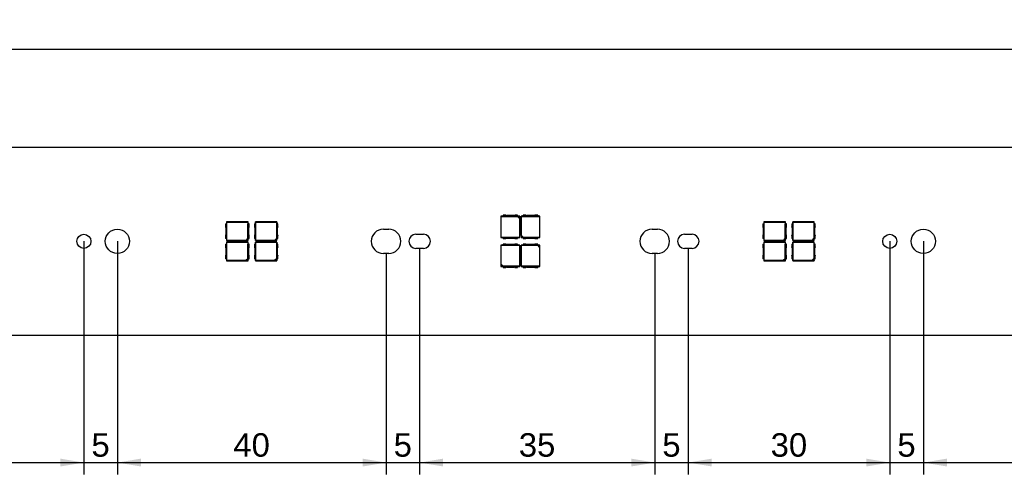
# Model space of a CAD drawing. Header units: millimetres. Extents: x 35 to 1170, y 11 to 451.
# Tile 12 of 19: x 740 to 887, y 294 to 362. Entities that reach past the tile are written whole.
import ezdxf
from ezdxf.enums import TextEntityAlignment as Align

# ---------------------------------------------------------------- set-up
doc = ezdxf.new("R2010")
doc.units = ezdxf.units.MM
doc.layers.add('Default', color=7, linetype='Continuous')
doc.layers.add('LINLED_1120X28MM', color=7, linetype='Continuous')
doc.styles.add('SEACAD_Arial', font='arial.ttf')
doc.dimstyles.new('ISO', dxfattribs={"dimtxt": 3.5, "dimasz": 3.5, "dimexe": 1.75, "dimexo": 0, "dimgap": 0.875, "dimtad": 1, "dimtxsty": 'SEACAD_Arial', "dimblk1": '_SE_FILLED', "dimblk2": '_SE_FILLED', "dimsah": 1, "dimcen": 1.75, "dimadec": 0, "dimazin": 0, "dimtfac": 0.5, "dimtdec": 3, "dimtmove": 0, "dimatfit": 3, "dimfxl": 1, "dimarcsym": 0})

# ---------------------------------------------------------------- blocks, each defined once
blk = doc.blocks.new('SE')
at = {"layer": 'LINLED_1120X28MM', "color": 7, "linetype": 'Continuous'}
for p, q in [((1151.35, 342.55), (38.35, 342.55)), ((771.13, 331.42), (771.1, 331.45)), ((771.1, 331.45), (771.1, 331.14)), ((774.3, 331.45), (771.1, 331.45)), ((771.13, 328.68), (771.13, 331.42)), ((771.13, 331.42), (774.26, 331.42)), ((774.3, 331.45), (774.26, 331.42)), ((774.26, 331.42), (774.26, 329)), ((774.3, 331.14), (774.3, 331.45)), ((775.43, 331.42), (775.4, 331.45)), ((775.4, 331.45), (775.4, 331.14)), ((778.6, 331.45), (775.4, 331.45)), ((775.43, 328.68), (775.43, 331.42)), ((775.43, 331.42), (778.56, 331.42)), ((778.6, 331.45), (778.56, 331.42)), ((778.56, 331.42), (778.56, 329)), ((778.6, 331.14), (778.6, 331.45)), ((812.26, 332.3), (811.95, 332.3)), ((811.95, 332.3), (811.98, 332.27)), ((811.95, 332.3), (811.95, 329.1)), ((811.98, 332.27), (814.4, 332.27)), ((811.98, 329.13), (811.98, 332.27)), ((812.68, 332.45), (812.26, 332.45)), ((812.26, 332.45), (812.26, 332.29)), ((814.44, 332.29), (812.26, 332.29)), ((813.89, 332.4), (812.81, 332.4)), ((814.44, 332.45), (814.02, 332.45)), ((814.4, 332.27), (814.44, 332.28)), ((814.4, 332.27), (814.71, 331.95)), ((814.44, 332.29), (814.44, 332.45)), ((814.75, 332.3), (814.44, 332.3)), ((814.73, 332.28), (814.44, 332.28)), ((814.44, 332.28), (814.73, 332)), ((814.73, 332), (814.71, 331.95)), ((814.71, 331.95), (814.71, 329.13)), ((814.73, 332.28), (814.75, 332.3)), ((814.73, 332), (814.73, 332.28)), ((814.75, 329.1), (814.75, 332.3)), ((814.98, 332.27), (814.95, 332.3)), ((814.95, 332.3), (814.95, 329.1)), ((815.26, 332.3), (814.95, 332.3)), ((814.98, 329.45), (814.98, 332.27)), ((814.98, 332.27), (817.71, 332.27)), ((815.26, 332.29), (815.26, 332.45)), ((815.68, 332.45), (815.26, 332.45)), ((817.44, 332.29), (815.26, 332.29)), ((816.89, 332.4), (815.81, 332.4)), ((817.44, 332.45), (817.02, 332.45)), ((817.44, 332.45), (817.44, 332.29)), ((817.75, 332.3), (817.44, 332.3)), ((817.71, 332.27), (817.75, 332.3)), ((817.71, 332.27), (817.71, 329.13)), ((817.75, 329.1), (817.75, 332.3)), ((851.13, 331.42), (851.1, 331.45)), ((851.1, 331.45), (851.1, 331.14)), ((854.3, 331.45), (851.1, 331.45)), ((851.13, 328.68), (851.13, 331.42)), ((851.13, 331.42), (854.26, 331.42)), ((854.3, 331.45), (854.26, 331.42)), ((854.26, 331.42), (854.26, 329)), ((854.3, 331.14), (854.3, 331.45)), ((855.43, 331.42), (855.4, 331.45)), ((855.4, 331.45), (855.4, 331.14)), ((858.6, 331.45), (855.4, 331.45)), ((855.43, 328.68), (855.43, 331.42)), ((855.43, 331.42), (858.56, 331.42)), ((858.6, 331.45), (858.56, 331.42)), ((858.56, 331.42), (858.56, 329)), ((858.6, 331.14), (858.6, 331.45)), ((770.95, 331.14), (771.11, 331.14)), ((770.95, 331.14), (770.95, 330.72)), ((771, 330.59), (771, 329.51)), ((771.11, 331.14), (771.11, 328.96)), ((774.29, 328.96), (774.29, 331.14)), ((774.45, 331.14), (774.29, 331.14)), ((774.4, 329.51), (774.4, 330.59)), ((774.45, 330.72), (774.45, 331.14)), ((775.25, 331.14), (775.41, 331.14)), ((775.25, 331.14), (775.25, 330.72)), ((775.3, 330.59), (775.3, 329.51)), ((775.41, 331.14), (775.41, 328.96)), ((778.59, 328.96), (778.59, 331.14)), ((778.75, 331.14), (778.59, 331.14)), ((778.7, 329.51), (778.7, 330.59)), ((778.75, 330.72), (778.75, 331.14)), ((794.45, 330.35), (795.25, 330.35)), ((834.45, 330.35), (835.25, 330.35)), ((850.95, 331.14), (851.11, 331.14)), ((850.95, 331.14), (850.95, 330.72)), ((851, 330.59), (851, 329.51)), ((851.11, 331.14), (851.11, 328.96)), ((854.29, 328.96), (854.29, 331.14)), ((854.45, 331.14), (854.29, 331.14)), ((854.4, 329.51), (854.4, 330.59)), ((854.45, 330.72), (854.45, 331.14)), ((855.25, 331.14), (855.41, 331.14)), ((855.25, 331.14), (855.25, 330.72)), ((855.3, 330.59), (855.3, 329.51)), ((855.41, 331.14), (855.41, 328.96)), ((858.59, 328.96), (858.59, 331.14)), ((858.75, 331.14), (858.59, 331.14)), ((858.7, 329.51), (858.7, 330.59)), ((858.75, 330.72), (858.75, 331.14)), ((770.95, 329.38), (770.95, 328.96)), ((771.11, 328.96), (770.95, 328.96)), ((771.1, 328.96), (771.1, 328.65)), ((771.13, 328.68), (771.1, 328.65)), ((771.1, 328.65), (774.3, 328.65)), ((771.13, 328.42), (771.1, 328.45)), ((771.1, 328.45), (771.1, 328.14)), ((774.3, 328.45), (771.1, 328.45)), ((773.95, 328.68), (771.13, 328.68)), ((771.13, 325.68), (771.13, 328.42)), ((771.13, 328.42), (774.26, 328.42)), ((774.26, 329), (773.95, 328.68)), ((773.99, 328.67), (773.95, 328.68)), ((774.28, 328.95), (773.99, 328.67)), ((773.99, 328.67), (774.28, 328.67)), ((774.26, 329), (774.28, 328.95)), ((774.3, 328.45), (774.26, 328.42)), ((774.26, 328.42), (774.26, 326)), ((774.28, 328.67), (774.28, 328.95)), ((774.28, 328.67), (774.3, 328.65)), ((774.29, 328.96), (774.45, 328.96)), ((774.3, 328.65), (774.3, 328.96)), ((774.3, 328.14), (774.3, 328.45)), ((774.45, 328.96), (774.45, 329.38)), ((775.25, 329.38), (775.25, 328.96)), ((775.41, 328.96), (775.25, 328.96)), ((775.4, 328.96), (775.4, 328.65)), ((775.43, 328.68), (775.4, 328.65)), ((775.4, 328.65), (778.6, 328.65)), ((775.43, 328.42), (775.4, 328.45)), ((775.4, 328.45), (775.4, 328.14)), ((778.6, 328.45), (775.4, 328.45)), ((778.25, 328.68), (775.43, 328.68)), ((775.43, 325.68), (775.43, 328.42)), ((775.43, 328.42), (778.56, 328.42)), ((778.56, 329), (778.25, 328.68)), ((778.29, 328.67), (778.25, 328.68)), ((778.58, 328.95), (778.29, 328.67)), ((778.29, 328.67), (778.58, 328.67)), ((778.56, 329), (778.58, 328.95)), ((778.6, 328.45), (778.56, 328.42)), ((778.56, 328.42), (778.56, 326)), ((778.58, 328.67), (778.58, 328.95)), ((778.58, 328.67), (778.6, 328.65)), ((778.59, 328.96), (778.75, 328.96)), ((778.6, 328.65), (778.6, 328.96)), ((778.6, 328.14), (778.6, 328.45)), ((778.75, 328.96), (778.75, 329.38)), ((799.3, 329.6), (800.4, 329.6)), ((811.98, 329.13), (811.95, 329.1)), ((811.95, 329.1), (812.26, 329.1)), ((814.71, 329.13), (811.98, 329.13)), ((812.26, 329.11), (814.44, 329.11)), ((812.26, 328.95), (812.26, 329.11)), ((812.26, 328.95), (812.68, 328.95)), ((812.81, 329), (813.89, 329)), ((814.02, 328.95), (814.44, 328.95)), ((814.44, 329.11), (814.44, 328.95)), ((814.44, 329.1), (814.75, 329.1)), ((814.71, 329.13), (814.75, 329.1)), ((814.97, 329.12), (814.95, 329.1)), ((814.95, 329.1), (815.26, 329.1)), ((814.97, 329.4), (814.98, 329.45)), ((814.97, 329.4), (814.97, 329.12)), ((815.25, 329.12), (814.97, 329.4)), ((814.97, 329.12), (815.25, 329.12)), ((815.3, 329.13), (814.98, 329.45)), ((815.3, 329.13), (815.25, 329.12)), ((815.26, 329.11), (817.44, 329.11)), ((815.26, 329.11), (815.26, 328.95)), ((815.26, 328.95), (815.68, 328.95)), ((817.71, 329.13), (815.3, 329.13)), ((815.81, 329), (816.89, 329)), ((817.02, 328.95), (817.44, 328.95)), ((817.44, 328.95), (817.44, 329.11)), ((817.44, 329.1), (817.75, 329.1)), ((817.75, 329.1), (817.71, 329.13)), ((839.3, 329.6), (840.4, 329.6)), ((850.95, 329.38), (850.95, 328.96)), ((851.11, 328.96), (850.95, 328.96)), ((851.1, 328.96), (851.1, 328.65)), ((851.13, 328.68), (851.1, 328.65)), ((851.1, 328.65), (854.3, 328.65)), ((851.13, 328.42), (851.1, 328.45)), ((851.1, 328.45), (851.1, 328.14)), ((854.3, 328.45), (851.1, 328.45)), ((853.95, 328.68), (851.13, 328.68)), ((851.13, 325.68), (851.13, 328.42)), ((851.13, 328.42), (854.26, 328.42)), ((854.26, 329), (853.95, 328.68)), ((853.99, 328.67), (853.95, 328.68)), ((854.28, 328.95), (853.99, 328.67)), ((853.99, 328.67), (854.28, 328.67)), ((854.26, 329), (854.28, 328.95)), ((854.3, 328.45), (854.26, 328.42)), ((854.26, 328.42), (854.26, 326)), ((854.28, 328.67), (854.28, 328.95)), ((854.28, 328.67), (854.3, 328.65)), ((854.29, 328.96), (854.45, 328.96)), ((854.3, 328.65), (854.3, 328.96)), ((854.3, 328.14), (854.3, 328.45)), ((854.45, 328.96), (854.45, 329.38)), ((855.25, 329.38), (855.25, 328.96)), ((855.41, 328.96), (855.25, 328.96)), ((855.4, 328.96), (855.4, 328.65)), ((855.43, 328.68), (855.4, 328.65)), ((855.4, 328.65), (858.6, 328.65)), ((855.43, 328.42), (855.4, 328.45)), ((855.4, 328.45), (855.4, 328.14)), ((858.6, 328.45), (855.4, 328.45)), ((858.25, 328.68), (855.43, 328.68)), ((855.43, 325.68), (855.43, 328.42)), ((855.43, 328.42), (858.56, 328.42)), ((858.56, 329), (858.25, 328.68)), ((858.29, 328.67), (858.25, 328.68)), ((858.58, 328.95), (858.29, 328.67)), ((858.29, 328.67), (858.58, 328.67)), ((858.56, 329), (858.58, 328.95)), ((858.6, 328.45), (858.56, 328.42)), ((858.56, 328.42), (858.56, 326)), ((858.58, 328.67), (858.58, 328.95)), ((858.58, 328.67), (858.6, 328.65)), ((858.59, 328.96), (858.75, 328.96)), ((858.6, 328.65), (858.6, 328.96)), ((858.6, 328.14), (858.6, 328.45)), ((858.75, 328.96), (858.75, 329.38)), ((770.95, 328.14), (771.11, 328.14)), ((770.95, 328.14), (770.95, 327.72)), ((771, 327.59), (771, 326.51)), ((771.11, 328.14), (771.11, 325.96)), ((774.29, 325.96), (774.29, 328.14)), ((774.45, 328.14), (774.29, 328.14)), ((774.4, 326.51), (774.4, 327.59)), ((774.45, 327.72), (774.45, 328.14)), ((775.25, 328.14), (775.41, 328.14)), ((775.25, 328.14), (775.25, 327.72)), ((775.3, 327.59), (775.3, 326.51)), ((775.41, 328.14), (775.41, 325.96)), ((778.59, 325.96), (778.59, 328.14)), ((778.75, 328.14), (778.59, 328.14)), ((778.7, 326.51), (778.7, 327.59)), ((778.75, 327.72), (778.75, 328.14)), ((800.4, 327.5), (799.3, 327.5)), ((811.98, 327.97), (811.95, 328)), ((811.95, 328), (811.95, 324.8)), ((812.26, 328), (811.95, 328)), ((811.98, 325.15), (811.98, 327.97)), ((811.98, 327.97), (814.71, 327.97)), ((812.26, 327.99), (812.26, 328.15)), ((812.68, 328.15), (812.26, 328.15)), ((814.44, 327.99), (812.26, 327.99)), ((813.89, 328.1), (812.81, 328.1)), ((814.44, 328.15), (814.02, 328.15)), ((814.44, 328.15), (814.44, 327.99)), ((814.75, 328), (814.44, 328)), ((814.71, 327.97), (814.75, 328)), ((814.71, 327.97), (814.71, 324.83)), ((814.75, 324.8), (814.75, 328)), ((815.26, 328), (814.95, 328)), ((814.95, 328), (814.98, 327.97)), ((814.95, 328), (814.95, 324.8)), ((814.98, 327.97), (817.4, 327.97)), ((814.98, 324.83), (814.98, 327.97)), ((815.68, 328.15), (815.26, 328.15)), ((815.26, 328.15), (815.26, 327.99)), ((817.44, 327.99), (815.26, 327.99)), ((816.89, 328.1), (815.81, 328.1)), ((817.44, 328.15), (817.02, 328.15)), ((817.4, 327.97), (817.44, 327.98)), ((817.4, 327.97), (817.71, 327.65)), ((817.44, 327.99), (817.44, 328.15)), ((817.75, 328), (817.44, 328)), ((817.73, 327.98), (817.44, 327.98)), ((817.44, 327.98), (817.73, 327.7)), ((817.73, 327.7), (817.71, 327.65)), ((817.71, 327.65), (817.71, 324.83)), ((817.73, 327.98), (817.75, 328)), ((817.73, 327.7), (817.73, 327.98)), ((817.75, 324.8), (817.75, 328)), ((840.4, 327.5), (839.3, 327.5)), ((850.95, 328.14), (851.11, 328.14)), ((850.95, 328.14), (850.95, 327.72)), ((851, 327.59), (851, 326.51)), ((851.11, 328.14), (851.11, 325.96)), ((854.29, 325.96), (854.29, 328.14)), ((854.45, 328.14), (854.29, 328.14)), ((854.4, 326.51), (854.4, 327.59)), ((854.45, 327.72), (854.45, 328.14)), ((855.25, 328.14), (855.41, 328.14)), ((855.25, 328.14), (855.25, 327.72)), ((855.3, 327.59), (855.3, 326.51)), ((855.41, 328.14), (855.41, 325.96)), ((858.59, 325.96), (858.59, 328.14)), ((858.75, 328.14), (858.59, 328.14)), ((858.7, 326.51), (858.7, 327.59)), ((858.75, 327.72), (858.75, 328.14)), ((770.95, 326.38), (770.95, 325.96)), ((771.11, 325.96), (770.95, 325.96)), ((771.1, 325.96), (771.1, 325.65)), ((771.13, 325.68), (771.1, 325.65)), ((771.1, 325.65), (774.3, 325.65)), ((773.95, 325.68), (771.13, 325.68)), ((774.26, 326), (773.95, 325.68)), ((773.99, 325.67), (773.95, 325.68)), ((774.28, 325.95), (773.99, 325.67)), ((773.99, 325.67), (774.28, 325.67)), ((774.26, 326), (774.28, 325.95)), ((774.28, 325.67), (774.28, 325.95)), ((774.28, 325.67), (774.3, 325.65)), ((774.29, 325.96), (774.45, 325.96)), ((774.3, 325.65), (774.3, 325.96)), ((774.45, 325.96), (774.45, 326.38)), ((775.25, 326.38), (775.25, 325.96)), ((775.41, 325.96), (775.25, 325.96)), ((775.4, 325.96), (775.4, 325.65)), ((775.43, 325.68), (775.4, 325.65)), ((775.4, 325.65), (778.6, 325.65)), ((778.25, 325.68), (775.43, 325.68)), ((778.56, 326), (778.25, 325.68)), ((778.29, 325.67), (778.25, 325.68)), ((778.58, 325.95), (778.29, 325.67)), ((778.29, 325.67), (778.58, 325.67)), ((778.56, 326), (778.58, 325.95)), ((778.58, 325.67), (778.58, 325.95)), ((778.58, 325.67), (778.6, 325.65)), ((778.59, 325.96), (778.75, 325.96)), ((778.6, 325.65), (778.6, 325.96)), ((778.75, 325.96), (778.75, 326.38)), ((795.25, 326.75), (794.45, 326.75)), ((835.25, 326.75), (834.45, 326.75)), ((850.95, 326.38), (850.95, 325.96)), ((851.11, 325.96), (850.95, 325.96)), ((851.1, 325.96), (851.1, 325.65)), ((851.13, 325.68), (851.1, 325.65)), ((851.1, 325.65), (854.3, 325.65)), ((853.95, 325.68), (851.13, 325.68)), ((854.26, 326), (853.95, 325.68)), ((853.99, 325.67), (853.95, 325.68)), ((854.28, 325.95), (853.99, 325.67)), ((853.99, 325.67), (854.28, 325.67)), ((854.26, 326), (854.28, 325.95)), ((854.28, 325.67), (854.28, 325.95)), ((854.28, 325.67), (854.3, 325.65)), ((854.29, 325.96), (854.45, 325.96)), ((854.3, 325.65), (854.3, 325.96)), ((854.45, 325.96), (854.45, 326.38)), ((855.25, 326.38), (855.25, 325.96)), ((855.41, 325.96), (855.25, 325.96)), ((855.4, 325.96), (855.4, 325.65)), ((855.43, 325.68), (855.4, 325.65)), ((855.4, 325.65), (858.6, 325.65)), ((858.25, 325.68), (855.43, 325.68)), ((858.56, 326), (858.25, 325.68)), ((858.29, 325.67), (858.25, 325.68)), ((858.58, 325.95), (858.29, 325.67)), ((858.29, 325.67), (858.58, 325.67)), ((858.56, 326), (858.58, 325.95)), ((858.58, 325.67), (858.58, 325.95)), ((858.58, 325.67), (858.6, 325.65)), ((858.59, 325.96), (858.75, 325.96)), ((858.6, 325.65), (858.6, 325.96)), ((858.75, 325.96), (858.75, 326.38)), ((811.97, 324.82), (811.95, 324.8)), ((811.95, 324.8), (812.26, 324.8)), ((811.97, 325.1), (811.98, 325.15)), ((811.97, 325.1), (811.97, 324.82)), ((812.25, 324.82), (811.97, 325.1)), ((811.97, 324.82), (812.25, 324.82)), ((812.3, 324.83), (811.98, 325.15)), ((812.3, 324.83), (812.25, 324.82)), ((812.26, 324.81), (814.44, 324.81)), ((812.26, 324.81), (812.26, 324.65)), ((812.26, 324.65), (812.68, 324.65)), ((814.71, 324.83), (812.3, 324.83)), ((812.81, 324.7), (813.89, 324.7)), ((814.02, 324.65), (814.44, 324.65)), ((814.44, 324.65), (814.44, 324.81)), ((814.44, 324.8), (814.75, 324.8)), ((814.75, 324.8), (814.71, 324.83)), ((814.98, 324.83), (814.95, 324.8)), ((814.95, 324.8), (815.26, 324.8)), ((817.71, 324.83), (814.98, 324.83)), ((815.26, 324.81), (817.44, 324.81)), ((815.26, 324.65), (815.26, 324.81)), ((815.26, 324.65), (815.68, 324.65)), ((815.81, 324.7), (816.89, 324.7)), ((817.02, 324.65), (817.44, 324.65)), ((817.44, 324.81), (817.44, 324.65)), ((817.44, 324.8), (817.75, 324.8)), ((817.71, 324.83), (817.75, 324.8)), ((38.35, 314.55), (1151.35, 314.55))]:
    blk.add_line(p, q, dxfattribs=at)
for centre, radius in [((754.85, 328.55), 1.8), ((874.85, 328.55), 1.8), ((749.85, 328.55), 1.05), ((869.85, 328.55), 1.05)]:
    blk.add_circle(centre, radius, dxfattribs=at)
for centre, radius, start, end in [((812.81, 332.6), 0.2, 228.5904, 270), ((813.89, 332.6), 0.2, 270, 311.4096), ((815.81, 332.6), 0.2, 228.5904, 270), ((816.89, 332.6), 0.2, 270, 311.4096), ((770.8, 330.59), 0.2, 0, 41.4096), ((774.6, 330.59), 0.2, 138.5904, 180), ((775.1, 330.59), 0.2, 0, 41.4096), ((778.9, 330.59), 0.2, 138.5904, 180), ((794.45, 328.55), 1.8, 90, 270), ((795.25, 328.55), 1.8, 270, 90), ((834.45, 328.55), 1.8, 90, 270), ((835.25, 328.55), 1.8, 270, 90), ((850.8, 330.59), 0.2, 0, 41.4096), ((854.6, 330.59), 0.2, 138.5904, 180), ((855.1, 330.59), 0.2, 0, 41.4096), ((858.9, 330.59), 0.2, 138.5904, 180), ((770.8, 329.51), 0.2, 318.5904, 360), ((774.6, 329.51), 0.2, 180, 221.4096), ((775.1, 329.51), 0.2, 318.5904, 360), ((778.9, 329.51), 0.2, 180, 221.4096), ((799.3, 328.55), 1.05, 90, 270), ((800.4, 328.55), 1.05, 270, 90), ((812.81, 328.8), 0.2, 90, 131.4096), ((813.89, 328.8), 0.2, 48.5904, 90), ((815.81, 328.8), 0.2, 90, 131.4096), ((816.89, 328.8), 0.2, 48.5904, 90), ((839.3, 328.55), 1.05, 90, 270), ((840.4, 328.55), 1.05, 270, 90), ((850.8, 329.51), 0.2, 318.5904, 360), ((854.6, 329.51), 0.2, 180, 221.4096), ((855.1, 329.51), 0.2, 318.5904, 360), ((858.9, 329.51), 0.2, 180, 221.4096), ((770.8, 327.59), 0.2, 0, 41.4096), ((774.6, 327.59), 0.2, 138.5904, 180), ((775.1, 327.59), 0.2, 0, 41.4096), ((778.9, 327.59), 0.2, 138.5904, 180), ((812.81, 328.3), 0.2, 228.5904, 270), ((813.89, 328.3), 0.2, 270, 311.4096), ((815.81, 328.3), 0.2, 228.5904, 270), ((816.89, 328.3), 0.2, 270, 311.4096), ((850.8, 327.59), 0.2, 0, 41.4096), ((854.6, 327.59), 0.2, 138.5904, 180), ((855.1, 327.59), 0.2, 0, 41.4096), ((858.9, 327.59), 0.2, 138.5904, 180), ((770.8, 326.51), 0.2, 318.5904, 360), ((774.6, 326.51), 0.2, 180, 221.4096), ((775.1, 326.51), 0.2, 318.5904, 360), ((778.9, 326.51), 0.2, 180, 221.4096), ((850.8, 326.51), 0.2, 318.5904, 360), ((854.6, 326.51), 0.2, 180, 221.4096), ((855.1, 326.51), 0.2, 318.5904, 360), ((858.9, 326.51), 0.2, 180, 221.4096), ((812.81, 324.5), 0.2, 90, 131.4096), ((813.89, 324.5), 0.2, 48.5904, 90), ((815.81, 324.5), 0.2, 90, 131.4096), ((816.89, 324.5), 0.2, 48.5904, 90)]:
    blk.add_arc(centre, radius, start, end, dxfattribs=at)
blk = doc.blocks.new('DMBLK142')
at = {"layer": 'Default', "linetype": 'Continuous'}
for points in [[(723.35, 295), (723.35, 296.17), (719.85, 295.58)], [(746.35, 295), (749.85, 295.58), (746.35, 296.17)]]:
    blk.add_hatch(color=7, dxfattribs=at).paths.add_polyline_path(points)
at = {"layer": 'Default', "color": 7, "linetype": 'Continuous'}
for p, q in [((719.85, 328.55), (719.85, 293.83)), ((749.85, 328.55), (749.85, 293.83)), ((719.85, 295.58), (749.85, 295.58))]:
    blk.add_line(p, q, dxfattribs=at)
at = {"layer": 'Default', "color": 7, "linetype": 'Continuous', "style": 'SEACAD_Arial'}
blk.add_text('30', height=3.5, dxfattribs=at).set_placement((732.11, 299.96), align=Align.TOP_LEFT)
blk = doc.blocks.new('_SE_FILLED')
at = {"color": 0}
blk.add_line((0, 0), (-1, 0), dxfattribs=at)
blk.add_solid([(0, 0), (-1, -0.1665), (-1, 0.1665), (0, 0)], dxfattribs=at)
blk = doc.blocks.new('DMBLK143')
at = {"layer": 'Default', "linetype": 'Continuous'}
for points in [[(746.35, 295), (749.85, 295.58), (746.35, 296.17)], [(758.35, 295), (758.35, 296.17), (754.85, 295.58)]]:
    blk.add_hatch(color=7, dxfattribs=at).paths.add_polyline_path(points)
at = {"layer": 'Default', "color": 7, "linetype": 'Continuous'}
for p, q in [((749.85, 328.55), (749.85, 293.83)), ((754.85, 328.55), (754.85, 293.83)), ((742.85, 295.58), (761.85, 295.58))]:
    blk.add_line(p, q, dxfattribs=at)
at = {"layer": 'Default', "color": 7, "linetype": 'Continuous', "style": 'SEACAD_Arial'}
blk.add_text('5', height=3.5, dxfattribs=at).set_placement((750.98, 299.96), align=Align.TOP_LEFT)
blk = doc.blocks.new('DMBLK144')
at = {"layer": 'Default', "linetype": 'Continuous'}
for points in [[(758.35, 295), (758.35, 296.17), (754.85, 295.58)], [(791.35, 295), (794.85, 295.58), (791.35, 296.17)]]:
    blk.add_hatch(color=7, dxfattribs=at).paths.add_polyline_path(points)
at = {"layer": 'Default', "color": 7, "linetype": 'Continuous'}
for p, q in [((754.85, 328.55), (754.85, 293.83)), ((794.85, 326.75), (794.85, 293.83)), ((754.85, 295.58), (794.85, 295.58))]:
    blk.add_line(p, q, dxfattribs=at)
at = {"layer": 'Default', "color": 7, "linetype": 'Continuous', "style": 'SEACAD_Arial'}
blk.add_text('40', height=3.5, dxfattribs=at).set_placement((772.11, 299.96), align=Align.TOP_LEFT)
blk = doc.blocks.new('DMBLK145')
at = {"layer": 'Default', "linetype": 'Continuous'}
for points in [[(791.35, 295), (794.85, 295.58), (791.35, 296.17)], [(803.35, 295), (803.35, 296.17), (799.85, 295.58)]]:
    blk.add_hatch(color=7, dxfattribs=at).paths.add_polyline_path(points)
at = {"layer": 'Default', "color": 7, "linetype": 'Continuous'}
for p, q in [((799.85, 327.5), (799.85, 293.83)), ((794.85, 326.75), (794.85, 293.83)), ((787.85, 295.58), (806.85, 295.58))]:
    blk.add_line(p, q, dxfattribs=at)
at = {"layer": 'Default', "color": 7, "linetype": 'Continuous', "style": 'SEACAD_Arial'}
blk.add_text('5', height=3.5, dxfattribs=at).set_placement((795.98, 299.96), align=Align.TOP_LEFT)
blk = doc.blocks.new('DMBLK146')
at = {"layer": 'Default', "linetype": 'Continuous'}
for points in [[(803.35, 295), (803.35, 296.17), (799.85, 295.58)], [(831.35, 295), (834.85, 295.58), (831.35, 296.17)]]:
    blk.add_hatch(color=7, dxfattribs=at).paths.add_polyline_path(points)
at = {"layer": 'Default', "color": 7, "linetype": 'Continuous'}
for p, q in [((799.85, 327.5), (799.85, 293.83)), ((834.85, 326.75), (834.85, 293.83)), ((799.85, 295.58), (834.85, 295.58))]:
    blk.add_line(p, q, dxfattribs=at)
at = {"layer": 'Default', "color": 7, "linetype": 'Continuous', "style": 'SEACAD_Arial'}
blk.add_text('35', height=3.5, dxfattribs=at).set_placement((814.61, 299.96), align=Align.TOP_LEFT)
blk = doc.blocks.new('DMBLK147')
at = {"layer": 'Default', "linetype": 'Continuous'}
for points in [[(831.35, 295), (834.85, 295.58), (831.35, 296.17)], [(843.35, 295), (843.35, 296.17), (839.85, 295.58)]]:
    blk.add_hatch(color=7, dxfattribs=at).paths.add_polyline_path(points)
at = {"layer": 'Default', "color": 7, "linetype": 'Continuous'}
for p, q in [((839.85, 327.5), (839.85, 293.83)), ((834.85, 326.75), (834.85, 293.83)), ((827.85, 295.58), (846.85, 295.58))]:
    blk.add_line(p, q, dxfattribs=at)
at = {"layer": 'Default', "color": 7, "linetype": 'Continuous', "style": 'SEACAD_Arial'}
blk.add_text('5', height=3.5, dxfattribs=at).set_placement((835.98, 299.96), align=Align.TOP_LEFT)
blk = doc.blocks.new('DMBLK148')
at = {"layer": 'Default', "linetype": 'Continuous'}
for points in [[(843.35, 295), (843.35, 296.17), (839.85, 295.58)], [(866.35, 295), (869.85, 295.58), (866.35, 296.17)]]:
    blk.add_hatch(color=7, dxfattribs=at).paths.add_polyline_path(points)
at = {"layer": 'Default', "color": 7, "linetype": 'Continuous'}
for p, q in [((869.85, 328.55), (869.85, 293.83)), ((839.85, 327.5), (839.85, 293.83)), ((839.85, 295.58), (869.85, 295.58))]:
    blk.add_line(p, q, dxfattribs=at)
at = {"layer": 'Default', "color": 7, "linetype": 'Continuous', "style": 'SEACAD_Arial'}
blk.add_text('30', height=3.5, dxfattribs=at).set_placement((852.11, 299.96), align=Align.TOP_LEFT)
blk = doc.blocks.new('DMBLK149')
at = {"layer": 'Default', "linetype": 'Continuous'}
for points in [[(866.35, 295), (869.85, 295.58), (866.35, 296.17)], [(878.35, 295), (878.35, 296.17), (874.85, 295.58)]]:
    blk.add_hatch(color=7, dxfattribs=at).paths.add_polyline_path(points)
at = {"layer": 'Default', "color": 7, "linetype": 'Continuous'}
for p, q in [((869.85, 328.55), (869.85, 293.83)), ((874.85, 328.55), (874.85, 293.83)), ((862.85, 295.58), (881.85, 295.58))]:
    blk.add_line(p, q, dxfattribs=at)
at = {"layer": 'Default', "color": 7, "linetype": 'Continuous', "style": 'SEACAD_Arial'}
blk.add_text('5', height=3.5, dxfattribs=at).set_placement((870.98, 299.96), align=Align.TOP_LEFT)
blk = doc.blocks.new('DMBLK150')
at = {"layer": 'Default', "linetype": 'Continuous'}
for points in [[(878.35, 295), (878.35, 296.17), (874.85, 295.58)], [(906.35, 295), (909.85, 295.58), (906.35, 296.17)]]:
    blk.add_hatch(color=7, dxfattribs=at).paths.add_polyline_path(points)
at = {"layer": 'Default', "color": 7, "linetype": 'Continuous'}
for p, q in [((874.85, 328.55), (874.85, 293.83)), ((909.85, 327.5), (909.85, 293.83)), ((874.85, 295.58), (909.85, 295.58))]:
    blk.add_line(p, q, dxfattribs=at)
at = {"layer": 'Default', "color": 7, "linetype": 'Continuous', "style": 'SEACAD_Arial'}
blk.add_text('35', height=3.5, dxfattribs=at).set_placement((889.61, 299.96), align=Align.TOP_LEFT)
blk = doc.blocks.new('DMBLK161')
at = {"layer": 'Default', "linetype": 'Continuous'}
for points in [[(38.85, 357.72), (35.35, 357.14), (38.85, 356.56)], [(1150.85, 357.72), (1150.85, 356.56), (1154.35, 357.14)]]:
    blk.add_hatch(color=7, dxfattribs=at).paths.add_polyline_path(points)
at = {"layer": 'Default', "color": 7, "linetype": 'Continuous'}
for p, q in [((35.35, 339.55), (35.35, 358.89)), ((1154.35, 339.55), (1154.35, 358.89)), ((1154.35, 357.14), (35.35, 357.14))]:
    blk.add_line(p, q, dxfattribs=at)
at = {"layer": 'Default', "color": 7, "linetype": 'Continuous', "style": 'SEACAD_Arial'}
blk.add_text('1119', height=3.5, dxfattribs=at).set_placement((589.37, 361.52), align=Align.TOP_LEFT)

msp = doc.modelspace()

# ---------------------------------------------------------------- block references
at = {"layer": 'Default'}
msp.add_blockref('SE', (0, 0), dxfattribs=at)

# ---------------------------------------------------------------- dimensions: what is measured, and where the dimension line sits
at = {"layer": 'Default', "color": 7, "linetype": 'Continuous'}
for base, p1, p2, angle, picture, middle in [((1154.349, 357.141), (1154.349, 317.55), (35.349, 317.55), 180, 'DMBLK161', (594.849, 357.141)), ((719.849, 295.582), (719.849, 328.55), (749.849, 328.55), 0, 'DMBLK142', (734.849, 295.582)), ((749.849, 295.582), (749.849, 328.55), (754.849, 328.55), 0, 'DMBLK143', (752.349, 295.582)), ((869.849, 295.582), (869.849, 328.55), (874.849, 328.55), 0, 'DMBLK149', (872.349, 295.582))]:
    dim = msp.add_linear_dim(base=base, p1=p1, p2=p2, angle=angle, text='\\A1;<>', dimstyle='ISO', dxfattribs=at)
    dim.commit()
    dim.dimension.update_dxf_attribs({"geometry": picture, "text_midpoint": middle, "dimtype": 161})
for base, p1, p2, picture, middle in [((794.849, 295.582), (754.849, 328.55), (794.849, 326.75), 'DMBLK144', (774.849, 295.582)), ((869.849, 295.582), (839.849, 327.5), (869.849, 328.55), 'DMBLK148', (854.849, 295.582)), ((909.849, 295.582), (874.849, 328.55), (909.849, 327.5), 'DMBLK150', (892.349, 295.582)), ((799.849, 295.582), (794.849, 326.75), (799.849, 327.5), 'DMBLK145', (797.349, 295.582)), ((834.849, 295.582), (799.849, 327.5), (834.849, 326.75), 'DMBLK146', (817.349, 295.582)), ((839.849, 295.582), (834.849, 326.75), (839.849, 327.5), 'DMBLK147', (837.349, 295.582))]:
    dim = msp.add_linear_dim(base=base, p1=p1, p2=p2, text='\\A1;<>', dimstyle='ISO', dxfattribs=at)
    dim.commit()
    dim.dimension.update_dxf_attribs({"geometry": picture, "text_midpoint": middle, "dimtype": 160})

doc.saveas('drawing.dxf')
